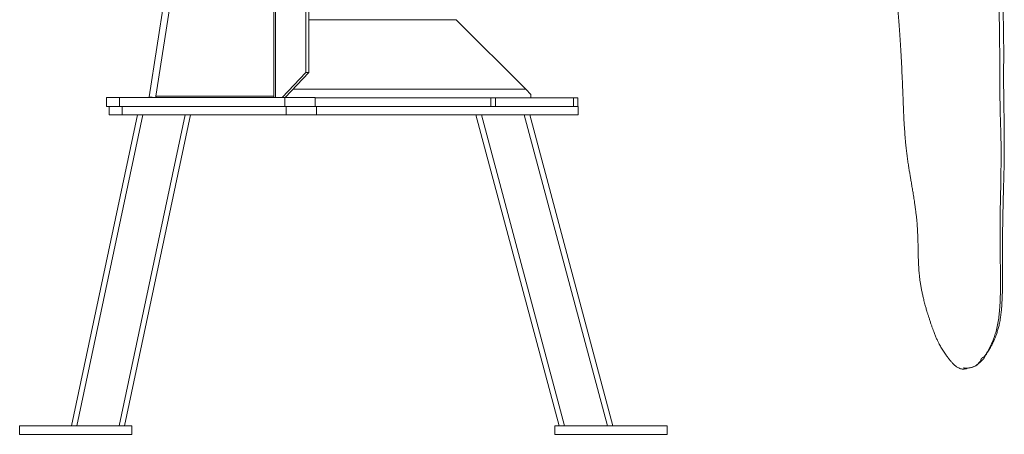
# Model space of a CAD drawing. Header units: millimetres. Extents: x 31 to 1171, y 23 to 1865.
# Tile 1 of 8: x 31 to 1171, y 23 to 503. Entities that reach past the tile are written whole.
import ezdxf

# ---------------------------------------------------------------- set-up
doc = ezdxf.new("R2010")
doc.units = ezdxf.units.MM

msp = doc.modelspace()

# ---------------------------------------------------------------- linework, layer by layer
at = {"color": 7, "linetype": 'Continuous', "lineweight": 15}
for p, q in [((325.5, 865.7), (325.5, 413.2)), ((327.6, 852.8), (327.6, 413.2)), ((362.6, 442.4), (362.6, 823.6)), ((366.1, 442.4), (366.1, 823.6)), ((212.3, 613), (181.2, 414.2)), ((188.7, 415), (219.9, 614.7)), ((536.8, 503.5), (366.1, 503.5)), ((617.3, 423), (536.8, 503.5)), ((362.6, 442.4), (335.2, 413.2)), ((366.1, 442.4), (338.7, 413.2)), ((366.1, 442.4), (362.6, 442.4)), ((617.3, 423), (347.9, 423)), ((623.3, 417), (617.3, 423)), ((131.9, 403.1), (131.9, 413.2)), ((147, 413.2), (131.9, 413.2)), ((147, 403.1), (147, 413.2)), ((327.6, 413.2), (147, 413.2)), ((188, 413.2), (181.2, 414.2)), ((325.5, 415), (188.7, 415)), ((188.7, 414), (188.7, 415)), ((189.3, 414), (188.7, 414)), ((189.3, 414), (189.2, 413.2)), ((335.2, 413.2), (327.6, 413.2)), ((336.4, 413.2), (335.2, 413.2)), ((338.1, 413.2), (336.4, 413.2)), ((338.1, 403.1), (338.1, 413.2)), ((373.3, 413.2), (338.1, 413.2)), ((373.3, 403.1), (373.3, 413.2)), ((577, 413), (373.3, 413)), ((577, 403.1), (577, 413)), ((577, 413), (582.1, 413)), ((582.1, 413), (672.6, 413)), ((582.1, 413), (582.1, 403.1)), ((623.3, 413), (623.3, 417)), ((672.6, 413), (677.6, 413)), ((672.6, 403.1), (672.6, 413)), ((677.6, 413), (677.6, 403.1)), ((147, 403.1), (131.9, 403.1)), ((134.8, 403.1), (134.8, 393.1)), ((338.1, 403.1), (147, 403.1)), ((149.8, 393.1), (149.8, 403.1)), ((366.3, 403.1), (338.1, 403.1)), ((339.8, 393.1), (339.8, 403.1)), ((374.8, 403.1), (366.3, 403.1)), ((374.8, 403.1), (374.8, 393.1)), ((374.8, 403.1), (677.8, 403.1)), ((677.8, 403.1), (677.8, 393.1)), ((167.8, 393.1), (91.2, 33.1)), ((173.9, 393.1), (97.4, 33.1)), ((134.8, 393.1), (149.8, 393.1)), ((223, 393.1), (146.4, 33.1)), ((149.8, 393.1), (339.8, 393.1)), ((229.1, 393.1), (152.6, 33.1)), ((339.8, 393.1), (374.8, 393.1)), ((374.8, 393.1), (677.8, 393.1)), ((656.1, 33.1), (559.6, 393.1)), ((662.3, 33.1), (565.9, 393.1)), ((712, 33.1), (615.5, 393.1)), ((718.2, 33.1), (621.8, 393.1)), ((1124, 100), (1124.4, 100)), ((31.2, 33.1), (31.2, 23.1)), ((31.2, 33.1), (161.2, 33.1)), ((31.2, 23.1), (161.2, 23.1)), ((161.2, 33.1), (161.2, 23.1)), ((651.1, 33.1), (651.1, 23.1)), ((651.1, 33.1), (781.1, 33.1)), ((651.1, 23.1), (781.1, 23.1)), ((781.1, 33.1), (781.1, 23.1))]:
    msp.add_line(p, q, dxfattribs=at)
for points, knots in [([(1148, 111.5), (1148.5, 112.4), (1149.7, 114.6), (1151.6, 117.5), (1153.3, 120.3), (1154.8, 122.8), (1156.2, 125.3), (1157.9, 128.5), (1159.6, 132.1), (1161.1, 135.7), (1162.4, 139.3), (1163.7, 143.4), (1165.1, 148.2), (1166.2, 153.6), (1167.2, 159.3), (1167.9, 165.2), (1168.4, 171.4), (1168.8, 178), (1169.1, 185.1), (1169.3, 192), (1169.4, 199), (1169.5, 206.8), (1169.5, 215.7), (1169.4, 226.1), (1169.4, 237), (1169.4, 248.2), (1169.4, 259.1), (1169.6, 269.6), (1169.8, 279.9), (1170, 290.4), (1170.3, 301.4), (1170.6, 313.1), (1170.9, 323.1), (1171.1, 331.2), (1171.2, 337.2), (1171.3, 343.2), (1171.4, 349.1), (1171.4, 354.8), (1171.4, 360), (1171.4, 364.3), (1171.4, 367.9), (1171.4, 371.3), (1171.3, 375.1), (1171.3, 379.6), (1171.2, 384.6), (1171.1, 391), (1171, 398.4), (1170.9, 406.7), (1170.8, 414.7), (1170.7, 421.4), (1170.6, 426.8), (1170.6, 430.7), (1170.6, 434.2), (1170.6, 437.4), (1170.6, 441.9), (1170.6, 447.9), (1170.7, 455.5), (1170.7, 463.6), (1170.7, 471.9), (1170.6, 481.1), (1170.5, 490.7), (1170.3, 500.7), (1170, 510.4), (1169.7, 518.1), (1169.5, 524), (1169.3, 528.2), (1169.2, 532.2), (1169, 536), (1168.8, 539.3), (1168.7, 542.3), (1168.5, 545.5), (1168.3, 549), (1168, 553.2), (1167.7, 558.1), (1167.3, 563.1), (1166.9, 568), (1166.5, 572.3), (1166.2, 576.1), (1165.8, 579.5), (1165.5, 582.8), (1165.2, 585.9), (1164.9, 588.8), (1164.6, 591.7), (1164.3, 594.7), (1163.9, 598.2), (1163.4, 602.2), (1162.9, 606.5), (1162.3, 610.9), (1161.8, 614.8), (1161.2, 618.3), (1160.7, 621.6), (1160, 625.9), (1159.1, 631.2), (1158, 637), (1156.7, 643), (1155.3, 649.3), (1154.7, 655.3), (1154.4, 660.4), (1154.1, 664.3), (1153.9, 667.4), (1153.8, 669.6), (1153.5, 671.5), (1153.3, 673.1), (1153.1, 674.5), (1152.8, 675.8), (1152.6, 677.2), (1152.4, 678.8), (1152.3, 680.7), (1152.2, 683.1), (1152.3, 686.2), (1152.2, 689), (1152.1, 690.9), (1152.1, 691.5)], [0, 0, 0, 0, 0.005477, 0.01219, 0.01843, 0.022583, 0.027644, 0.033807, 0.043011, 0.050681, 0.057597, 0.066811, 0.077537, 0.089704, 0.103025, 0.115872, 0.127784, 0.142548, 0.156261, 0.169178, 0.181995, 0.194755, 0.211488, 0.229395, 0.248563, 0.267659, 0.286064, 0.303495, 0.320035, 0.336753, 0.35461, 0.37342, 0.392646, 0.402187, 0.411635, 0.420992, 0.430261, 0.439465, 0.447795, 0.454696, 0.459835, 0.464659, 0.470672, 0.477744, 0.485631, 0.494313, 0.507392, 0.520561, 0.533023, 0.544919, 0.551964, 0.558121, 0.563387, 0.568002, 0.573265, 0.584309, 0.596197, 0.608893, 0.62197, 0.635265, 0.651726, 0.667281, 0.682084, 0.697383, 0.703725, 0.710295, 0.716885, 0.722855, 0.728141, 0.732709, 0.737254, 0.742907, 0.749551, 0.757465, 0.766049, 0.773852, 0.780734, 0.786626, 0.792239, 0.797255, 0.802261, 0.807253, 0.811489, 0.816026, 0.821665, 0.828443, 0.836154, 0.843305, 0.850607, 0.856711, 0.862229, 0.868375, 0.880866, 0.8928, 0.905151, 0.918519, 0.929375, 0.936612, 0.944618, 0.948805, 0.952994, 0.956918, 0.960616, 0.964161, 0.967594, 0.970892, 0.9744, 0.978131, 0.982791, 0.988641, 0.996034, 1, 1, 1, 1]), ([(1148, 112.7), (1149.3, 114.7), (1151.9, 118.8), (1155.1, 124.9), (1157.8, 130.8), (1160.1, 136.6), (1162.1, 143), (1163.7, 150), (1165, 157.5), (1165.9, 165.9), (1166.5, 175.1), (1166.9, 185.4), (1167, 196), (1166.9, 208.2), (1166.8, 221.9), (1166.5, 237), (1166.4, 251.6), (1166.5, 265.6), (1166.7, 279.6), (1166.9, 293.6), (1167.2, 307.4), (1167.4, 320.6), (1167.6, 333.1), (1167.7, 344.9), (1167.7, 356.1), (1167.5, 366.7), (1167.2, 378.7), (1166.8, 392.2), (1166.4, 407.2), (1166.3, 421.6), (1166.2, 435.5), (1166.2, 449.2), (1166.1, 462.6), (1166, 476), (1165.8, 489.4), (1165.6, 503.3), (1165.3, 517.8), (1164.9, 530.3), (1164.6, 540.6), (1164.2, 548.8), (1163.7, 557.7), (1163.1, 567), (1162.4, 576.7), (1161.5, 586.4), (1160.5, 596), (1159.5, 604.9), (1158.5, 612.8), (1157.4, 619.7), (1156.3, 625.7), (1155.2, 630.9), (1154.4, 634.8), (1153.7, 637.7), (1153.2, 640), (1152.7, 642.2), (1152.3, 643.8), (1152, 644.7), (1152, 644.9)], [0, 0, 0, 0, 0.013408, 0.026549, 0.039782, 0.053265, 0.066957, 0.085045, 0.103036, 0.120608, 0.143068, 0.164801, 0.186165, 0.207072, 0.236038, 0.263824, 0.290302, 0.315412, 0.339237, 0.364442, 0.388311, 0.410779, 0.431778, 0.45158, 0.470402, 0.488236, 0.504742, 0.530954, 0.556139, 0.579936, 0.6031, 0.625998, 0.648598, 0.670613, 0.693077, 0.716192, 0.740833, 0.766625, 0.77965, 0.793585, 0.808753, 0.824815, 0.841499, 0.858517, 0.875581, 0.892418, 0.907031, 0.921276, 0.935163, 0.948801, 0.962621, 0.970462, 0.978569, 0.98705, 0.996547, 1, 1, 1, 1]), ([(1039.8, 608.9), (1039.9, 608.6), (1040.2, 605.6), (1040.8, 599.9), (1041.7, 592), (1042.4, 584.7), (1043.1, 578), (1043.7, 571.4), (1044.3, 564.8), (1044.9, 558.3), (1045.4, 552.3), (1045.8, 547.1), (1046.2, 542.5), (1046.6, 537.8), (1047, 532.3), (1047.5, 525.6), (1048.1, 518.1), (1048.7, 509.7), (1049.4, 500.3), (1050.1, 489.8), (1050.9, 478.3), (1051.7, 465.8), (1052.4, 452.3), (1053.1, 438.6), (1053.6, 425.5), (1054.1, 413.5), (1054.5, 402.9), (1054.9, 393.5), (1055.3, 385), (1055.8, 377.9), (1056.2, 371.9), (1056.6, 366.4), (1057.2, 360.4), (1057.8, 354.1), (1058.6, 347.7), (1059.4, 341.6), (1060.3, 335.5), (1061.2, 329.9), (1062, 324.8), (1062.9, 319.7), (1063.8, 314.4), (1064.7, 308.8), (1065.6, 303.9), (1066.2, 299.8), (1066.8, 296.4), (1067.3, 293), (1067.8, 289.3), (1068.4, 285.2), (1069, 280.5), (1069.6, 275.9), (1070, 271.6), (1070.3, 268.2), (1070.5, 265.5), (1070.7, 263.4), (1070.8, 261.3), (1070.9, 259), (1071.1, 256.2), (1071.2, 252.5), (1071.4, 247.8), (1071.5, 242.6), (1071.6, 237.3), (1071.7, 232.2), (1071.8, 227.3), (1072, 223.2), (1072.1, 220), (1072.3, 217.5), (1072.4, 215), (1072.6, 212.2), (1072.9, 209.1), (1073.2, 205.4), (1073.7, 201.4), (1074.4, 197), (1075.2, 192.5), (1076.1, 187.9), (1077.2, 183.1), (1078.2, 178.8), (1079.1, 175.3), (1079.9, 172.6), (1080.5, 170.3), (1081.1, 168.1), (1081.9, 165.6), (1082.7, 162.7), (1083.8, 159.4), (1084.9, 155.9), (1086.1, 152.2), (1087.3, 148.7), (1088.5, 145.4), (1089.8, 141.8), (1091.3, 137.9), (1093, 133.9), (1095, 129.7), (1097.3, 125.2), (1100.2, 120.5), (1102.7, 116.8), (1104.5, 114.2), (1105.6, 112.8), (1106.5, 111.6), (1107.4, 110.4), (1108.5, 109.1), (1110.1, 107.1), (1112.2, 104.7), (1114.7, 102.4), (1117.3, 100.6), (1119.6, 99.5), (1121.7, 98.8), (1123.8, 98.6), (1125.7, 98.7), (1127, 99), (1127.4, 99.2), (1127.6, 99.2), (1127.7, 99.3), (1127.8, 99.3), (1127.8, 99.3), (1127.8, 99.4), (1127.8, 99.4), (1127.8, 99.4), (1127.8, 99.4), (1127.8, 99.4), (1127.8, 99.4), (1127.8, 99.4), (1127.8, 99.5)], [0, 0, 0, 0, 0.001121, 0.015524, 0.028811, 0.040959, 0.051973, 0.062339, 0.073128, 0.084378, 0.093533, 0.102067, 0.10925, 0.11509, 0.124507, 0.134976, 0.146556, 0.159518, 0.173915, 0.189768, 0.207094, 0.225905, 0.246205, 0.267278, 0.286931, 0.304982, 0.320509, 0.334635, 0.347369, 0.358712, 0.366651, 0.374654, 0.383872, 0.39432, 0.403576, 0.413615, 0.423336, 0.432141, 0.440037, 0.447604, 0.455917, 0.464977, 0.473753, 0.479439, 0.484567, 0.489831, 0.495981, 0.503017, 0.510941, 0.519585, 0.527321, 0.533142, 0.537902, 0.5416, 0.545042, 0.549308, 0.554404, 0.560333, 0.570238, 0.580237, 0.590243, 0.600259, 0.610159, 0.618801, 0.624517, 0.629286, 0.634061, 0.639753, 0.646332, 0.653091, 0.662557, 0.671837, 0.68148, 0.691784, 0.702747, 0.713791, 0.721239, 0.727503, 0.732582, 0.737638, 0.743847, 0.751203, 0.759696, 0.769312, 0.779504, 0.789272, 0.798603, 0.807513, 0.820702, 0.832945, 0.844428, 0.86026, 0.875418, 0.890893, 0.896664, 0.901893, 0.90657, 0.910944, 0.916391, 0.92315, 0.936509, 0.949827, 0.962444, 0.973407, 0.980281, 0.987799, 0.995891, 0.998187, 0.998917, 0.999376, 0.999509, 0.999556, 0.999576, 0.999594, 0.999612, 0.999631, 0.999673, 0.999726, 0.999793, 1, 1, 1, 1]), ([(1144.3, 108.6), (1143.5, 107.7), (1142.2, 105.9), (1140, 103.9), (1138.1, 102.5), (1136.2, 101.5), (1134.2, 100.7), (1131.9, 100.2), (1129.4, 99.9), (1127, 99.7), (1125.5, 99.9), (1124.8, 100)], [0, 0, 0, 0, 0.097021, 0.184111, 0.266014, 0.346198, 0.426594, 0.562232, 0.699234, 0.837667, 1, 1, 1, 1]), ([(1130.2, 100), (1130.5, 100), (1131.3, 100.1), (1132.6, 100.4), (1134.2, 100.7), (1135.8, 101.2), (1137.6, 102), (1139.4, 103.2), (1141.2, 104.6), (1142.4, 105.8), (1143.3, 106.7), (1144, 107.3), (1144.9, 108.2), (1145.6, 108.9), (1146.1, 109.3)], [0, 0, 0, 0, 0.056828, 0.196165, 0.307972, 0.398119, 0.508605, 0.639095, 0.730975, 0.814073, 0.851231, 0.885904, 0.927771, 1, 1, 1, 1]), ([(1144.3, 108.6), (1144.3, 108.6), (1144.2, 108.6), (1144.2, 108.6), (1144.2, 108.6), (1144.2, 108.6), (1144.2, 108.6), (1144.2, 108.6), (1144.2, 108.6), (1144.2, 108.6), (1144.2, 108.6), (1144.2, 108.6), (1144.2, 108.6), (1144.2, 108.6), (1144.2, 108.6), (1144.2, 108.6), (1144.2, 108.7), (1144.2, 108.7), (1144.2, 108.7), (1144.2, 108.7), (1144.2, 108.7), (1144.2, 108.7), (1144.2, 108.7), (1144.2, 108.7), (1144.2, 108.7), (1144.2, 108.7), (1144.2, 108.7), (1144.2, 108.7), (1144.2, 108.7), (1144.2, 108.7), (1144.2, 108.8), (1144.2, 108.8), (1144.2, 108.8), (1144.2, 108.8), (1144.1, 108.8), (1144.1, 108.8), (1144.1, 108.8), (1144.1, 108.8), (1144.1, 108.9), (1144.1, 108.9), (1144.1, 108.9), (1144.1, 108.9), (1144.1, 108.9), (1144.1, 108.9), (1144.1, 108.9), (1144.1, 108.9), (1144.1, 108.9), (1144.1, 108.9), (1144.1, 109), (1144.1, 109), (1144.2, 109), (1144.2, 109), (1144.2, 109), (1144.2, 109), (1144.2, 109), (1144.2, 109), (1144.2, 109), (1144.2, 109), (1144.2, 109), (1144.2, 109), (1144.2, 109), (1144.2, 109), (1144.2, 109), (1144.2, 109.1), (1144.2, 109.1), (1144.2, 109.1), (1144.2, 109.1), (1144.2, 109.1), (1144.2, 109.1), (1144.2, 109.1), (1144.2, 109.1), (1144.2, 109.1), (1144.2, 109.1), (1144.2, 109.1), (1144.2, 109.2), (1144.2, 109.2), (1144.2, 109.2), (1144.2, 109.2), (1144.2, 109.2), (1144.2, 109.2), (1144.2, 109.2), (1144.2, 109.2), (1144.2, 109.2), (1144.2, 109.2), (1144.2, 109.2), (1144.2, 109.2), (1144.2, 109.3), (1144.2, 109.3), (1144.2, 109.3), (1144.2, 109.3), (1144.2, 109.3), (1144.2, 109.3), (1144.2, 109.3), (1144.2, 109.3), (1144.2, 109.4), (1144.3, 109.4), (1144.3, 109.4), (1144.3, 109.4), (1144.3, 109.4), (1144.3, 109.5), (1144.3, 109.5), (1144.3, 109.5), (1144.3, 109.5), (1144.3, 109.5), (1144.3, 109.6), (1144.3, 109.6), (1144.3, 109.6), (1144.4, 109.6), (1144.4, 109.6), (1144.4, 109.6), (1144.4, 109.6), (1144.4, 109.6), (1144.4, 109.7), (1144.4, 109.7), (1144.4, 109.7), (1144.4, 109.7), (1144.4, 109.7), (1144.4, 109.7), (1144.4, 109.7), (1144.4, 109.8), (1144.4, 109.8), (1144.4, 109.8), (1144.5, 109.8), (1144.5, 109.8), (1144.5, 109.8), (1144.5, 109.8), (1144.5, 109.8), (1144.5, 109.8), (1144.5, 109.8), (1144.5, 109.9), (1144.5, 109.9), (1144.5, 109.9), (1144.5, 109.9), (1144.5, 109.9), (1144.5, 109.9), (1144.5, 109.9), (1144.5, 109.9), (1144.5, 109.9), (1144.5, 110), (1144.6, 110), (1144.6, 110), (1144.6, 110), (1144.6, 110), (1144.6, 110), (1144.6, 110), (1144.6, 110), (1144.6, 110), (1144.6, 110), (1144.6, 110.1), (1144.6, 110.1), (1144.6, 110.1), (1144.7, 110.1), (1144.7, 110.2), (1144.7, 110.2), (1144.7, 110.2), (1144.7, 110.2), (1144.7, 110.2), (1144.7, 110.2), (1144.7, 110.2), (1144.7, 110.3), (1144.8, 110.3), (1144.8, 110.3), (1144.8, 110.3), (1144.8, 110.3), (1144.8, 110.3), (1144.8, 110.3), (1144.8, 110.3), (1144.8, 110.3), (1144.8, 110.3), (1144.8, 110.3), (1144.8, 110.3), (1144.8, 110.3), (1144.8, 110.3), (1144.8, 110.3), (1144.8, 110.3), (1144.8, 110.3), (1144.8, 110.3), (1144.8, 110.3), (1144.8, 110.4), (1144.8, 110.4), (1144.8, 110.4), (1144.8, 110.4), (1144.8, 110.4), (1144.8, 110.4), (1144.8, 110.4), (1144.8, 110.4), (1144.8, 110.4), (1144.8, 110.4), (1144.9, 110.4), (1144.9, 110.4), (1144.9, 110.4), (1144.9, 110.4), (1144.9, 110.4), (1144.9, 110.4), (1144.9, 110.4), (1144.9, 110.4), (1144.9, 110.4), (1144.9, 110.4), (1144.9, 110.4), (1144.9, 110.4), (1144.9, 110.5), (1144.9, 110.5), (1144.9, 110.5), (1144.9, 110.5), (1144.9, 110.5), (1144.9, 110.5), (1145, 110.5), (1145, 110.6), (1145, 110.6), (1145, 110.6), (1145, 110.6), (1145, 110.6), (1145.1, 110.7), (1145.1, 110.7), (1145.1, 110.8), (1145.2, 110.8), (1145.2, 110.8), (1145.2, 110.8), (1145.2, 110.9), (1145.2, 110.9), (1145.2, 110.9), (1145.3, 110.9), (1145.3, 110.9), (1145.3, 110.9), (1145.3, 110.9), (1145.3, 111), (1145.3, 111), (1145.3, 111), (1145.4, 111), (1145.4, 111), (1145.4, 111.1), (1145.4, 111.1), (1145.4, 111.1), (1145.4, 111.1), (1145.4, 111.1), (1145.4, 111.1), (1145.5, 111.1), (1145.5, 111.1), (1145.5, 111.1), (1145.5, 111.1), (1145.5, 111.1), (1145.5, 111.1), (1145.5, 111.1), (1145.5, 111.2), (1145.5, 111.2), (1145.5, 111.2), (1145.5, 111.2), (1145.5, 111.2), (1145.5, 111.2), (1145.5, 111.2), (1145.5, 111.2), (1145.5, 111.2), (1145.5, 111.2), (1145.5, 111.2), (1145.6, 111.2), (1145.6, 111.2), (1145.6, 111.3), (1145.6, 111.3), (1145.6, 111.3), (1145.6, 111.3), (1145.6, 111.3), (1145.6, 111.3), (1145.7, 111.3), (1145.7, 111.4), (1145.7, 111.4), (1145.7, 111.4), (1145.8, 111.4), (1145.8, 111.5), (1145.8, 111.5), (1145.8, 111.5), (1145.8, 111.5), (1145.8, 111.5), (1145.8, 111.5), (1145.9, 111.5), (1145.9, 111.5), (1145.9, 111.6), (1145.9, 111.6), (1145.9, 111.6), (1145.9, 111.6), (1146, 111.6), (1146, 111.6), (1146, 111.7), (1146, 111.7), (1146, 111.7), (1146, 111.7), (1146.1, 111.7), (1146.1, 111.7), (1146.1, 111.7), (1146.1, 111.7), (1146.1, 111.8), (1146.1, 111.8), (1146.2, 111.8), (1146.2, 111.8), (1146.2, 111.8), (1146.2, 111.9), (1146.3, 111.9), (1146.3, 111.9), (1146.3, 111.9), (1146.3, 111.9), (1146.4, 112), (1146.4, 112), (1146.4, 112), (1146.5, 112), (1146.5, 112.1), (1146.5, 112.1), (1146.6, 112.1), (1146.6, 112.1), (1146.6, 112.2), (1146.7, 112.2), (1146.7, 112.2), (1146.7, 112.2), (1146.8, 112.3), (1146.8, 112.3), (1146.9, 112.3), (1146.9, 112.3), (1146.9, 112.3), (1146.9, 112.4), (1146.9, 112.4), (1147, 112.4), (1147, 112.4), (1147, 112.4), (1147.1, 112.4), (1147.1, 112.5), (1147.2, 112.5), (1147.2, 112.5), (1147.2, 112.5), (1147.3, 112.5), (1147.3, 112.6), (1147.4, 112.6), (1147.4, 112.6), (1147.4, 112.6), (1147.5, 112.6), (1147.5, 112.6), (1147.5, 112.6), (1147.5, 112.6), (1147.5, 112.6), (1147.5, 112.6), (1147.5, 112.6), (1147.5, 112.6), (1147.6, 112.6), (1147.6, 112.6), (1147.6, 112.6), (1147.6, 112.6), (1147.6, 112.6), (1147.6, 112.6), (1147.6, 112.6), (1147.6, 112.6), (1147.6, 112.6), (1147.6, 112.7), (1147.6, 112.7), (1147.6, 112.7), (1147.6, 112.7), (1147.6, 112.7), (1147.6, 112.7), (1147.6, 112.7), (1147.6, 112.7), (1147.6, 112.7), (1147.7, 112.7), (1147.7, 112.7), (1147.7, 112.7), (1147.7, 112.7), (1147.7, 112.7), (1147.7, 112.7), (1147.7, 112.7), (1147.8, 112.7), (1147.8, 112.7), (1147.8, 112.7), (1147.8, 112.7), (1147.8, 112.7), (1147.8, 112.7), (1147.8, 112.7), (1147.8, 112.7), (1147.9, 112.7), (1147.9, 112.7), (1147.9, 112.7), (1147.9, 112.7), (1147.9, 112.7), (1147.9, 112.7), (1147.9, 112.7), (1147.9, 112.7), (1147.9, 112.7), (1147.9, 112.7), (1147.9, 112.7), (1147.9, 112.7), (1147.9, 112.7), (1147.9, 112.7), (1147.9, 112.7), (1147.9, 112.7), (1147.9, 112.7), (1147.9, 112.7), (1147.9, 112.7), (1147.9, 112.7), (1147.9, 112.7), (1147.9, 112.7), (1147.9, 112.7), (1147.9, 112.7), (1148, 112.7), (1148, 112.7), (1148, 112.7), (1148, 112.7), (1148, 112.7), (1148, 112.7), (1148, 112.7), (1148, 112.7), (1148, 112.7), (1148, 112.7), (1148, 112.7), (1148, 112.7), (1148, 112.7), (1148, 112.7), (1148, 112.7), (1148, 112.7), (1148, 112.7), (1148, 112.7)], [0, 0, 0, 0, 0.0004064, 0.0008128, 0.0012192, 0.0016256, 0.002032, 0.0024384, 0.0028448, 0.003048, 0.0032512, 0.0036576, 0.004064, 0.0044704, 0.0048768, 0.0052832, 0.0054864, 0.0056896, 0.0058928, 0.006096, 0.0065024, 0.0069088, 0.0073152, 0.0075184, 0.0077216, 0.008128, 0.0085345, 0.0089409, 0.0093473, 0.0097537, 0.0101601, 0.0105665, 0.0109729, 0.0113793, 0.0121921, 0.0125985, 0.0130049, 0.0134113, 0.0136145, 0.0138177, 0.0140209, 0.0142241, 0.0144273, 0.0146305, 0.0154433, 0.0162561, 0.0166625, 0.0170689, 0.0174753, 0.0176785, 0.0178817, 0.0182881, 0.0184913, 0.0186945, 0.0188977, 0.0191009, 0.0195073, 0.0199137, 0.0203201, 0.0207265, 0.0211329, 0.0215393, 0.0219457, 0.0223521, 0.0227585, 0.0231649, 0.0235713, 0.0243841, 0.025197, 0.0260098, 0.0260098, 0.0269533, 0.0278968, 0.0288404, 0.0297839, 0.0307274, 0.031671, 0.0326145, 0.033558, 0.0340298, 0.0345015, 0.0349733, 0.0354451, 0.0359168, 0.0363886, 0.0373321, 0.0382757, 0.0392192, 0.0401627, 0.0411063, 0.0420498, 0.0429933, 0.0439369, 0.0448804, 0.0467675, 0.0486545, 0.0505416, 0.0524287, 0.0543157, 0.0562028, 0.0580899, 0.0599769, 0.061864, 0.063751, 0.0656381, 0.0665816, 0.0675252, 0.0694122, 0.0712993, 0.0722428, 0.0731864, 0.0741299, 0.0750734, 0.0769605, 0.0788476, 0.0797911, 0.0807346, 0.0816782, 0.0826217, 0.0845088, 0.0854523, 0.0863958, 0.0873393, 0.0882829, 0.0892264, 0.0901699, 0.0911135, 0.092057, 0.0930005, 0.0939441, 0.0958311, 0.0967747, 0.0977182, 0.0986617, 0.0996053, 0.1005488, 0.1014923, 0.1024359, 0.1033794, 0.1043229, 0.1052665, 0.10621, 0.1071535, 0.1080971, 0.1090406, 0.1099841, 0.1109277, 0.1128147, 0.1147018, 0.1165888, 0.1184759, 0.120363, 0.1241371, 0.1260242, 0.1279112, 0.1297983, 0.1316854, 0.1326289, 0.1335724, 0.134516, 0.1349877, 0.1354595, 0.1359313, 0.1361671, 0.136403, 0.1366389, 0.1368748, 0.1371107, 0.1373466, 0.1378183, 0.1382901, 0.1387619, 0.1392336, 0.1401772, 0.1411207, 0.1420642, 0.1430077, 0.1439513, 0.1448948, 0.1458383, 0.1467819, 0.1477254, 0.1481972, 0.1486689, 0.1489048, 0.1491407, 0.1493766, 0.1496125, 0.1500842, 0.150556, 0.1510278, 0.1514995, 0.1519713, 0.1522072, 0.1524431, 0.152679, 0.1529148, 0.1533866, 0.1538584, 0.1543301, 0.1552737, 0.1562172, 0.1581043, 0.1599913, 0.1618784, 0.1637655, 0.1656525, 0.1675396, 0.1694266, 0.1713137, 0.1732008, 0.1769749, 0.180749, 0.1845232, 0.1882973, 0.1920714, 0.1958455, 0.1977326, 0.1996197, 0.2033938, 0.2052809, 0.2062244, 0.2071679, 0.209055, 0.2109421, 0.2128291, 0.2147162, 0.2166033, 0.2184903, 0.2222645, 0.2241515, 0.2260386, 0.2279256, 0.2288692, 0.2298127, 0.2316998, 0.2321715, 0.2326433, 0.2331151, 0.2335868, 0.2340586, 0.2345304, 0.2350021, 0.2354739, 0.2359457, 0.2361815, 0.2364174, 0.2366533, 0.2368892, 0.237361, 0.2383045, 0.239248, 0.2411351, 0.2430222, 0.2449092, 0.2467963, 0.2486834, 0.2505704, 0.2515139, 0.2524575, 0.253401, 0.2543445, 0.2562316, 0.2600057, 0.2637799, 0.267554, 0.2713281, 0.2732152, 0.2741587, 0.2751023, 0.2769893, 0.2788764, 0.2807634, 0.2826505, 0.2845376, 0.2864246, 0.2883117, 0.2901988, 0.2920858, 0.2939729, 0.29586, 0.297747, 0.2996341, 0.3015212, 0.3034082, 0.3052953, 0.3071823, 0.3090694, 0.3109565, 0.3128435, 0.3147306, 0.3166177, 0.3203918, 0.3241659, 0.3279401, 0.3298271, 0.3317142, 0.3336012, 0.3354883, 0.3392624, 0.3430366, 0.3468107, 0.3505848, 0.354359, 0.3581331, 0.3619072, 0.3656813, 0.3694555, 0.3732296, 0.3770037, 0.3807779, 0.384552, 0.3883261, 0.3921002, 0.3958744, 0.3977614, 0.3996485, 0.4015356, 0.4034226, 0.4071968, 0.4109709, 0.414745, 0.4185191, 0.4222933, 0.4260674, 0.4298415, 0.4336157, 0.4373898, 0.4411639, 0.444938, 0.4487122, 0.4505992, 0.4524863, 0.4534298, 0.4543734, 0.4553169, 0.4562604, 0.457204, 0.4581475, 0.4586193, 0.459091, 0.4593269, 0.4595628, 0.4597987, 0.4600346, 0.4602704, 0.4605063, 0.4607422, 0.4609781, 0.4614499, 0.4619216, 0.4623934, 0.4628652, 0.4638087, 0.4656958, 0.4666393, 0.4671111, 0.4673469, 0.4675828, 0.4694699, 0.4704134, 0.4713569, 0.473244, 0.4751311, 0.4770181, 0.4779617, 0.4789052, 0.4798487, 0.4807923, 0.4817358, 0.4826793, 0.4836229, 0.4845664, 0.4850382, 0.4855099, 0.4859817, 0.4864535, 0.4869252, 0.487397, 0.4876329, 0.4878688, 0.4881046, 0.4883405, 0.4885764, 0.4888123, 0.4890482, 0.4892841, 0.4895199, 0.4897558, 0.4899917, 0.4902276, 0.4904635, 0.4906994, 0.4911711, 0.4916429, 0.4921147, 0.4925864, 0.4930582, 0.4940017, 0.4949452, 0.4958888, 0.4968323, 0.4973041, 0.49754, 0.4977758, 0.4980117, 0.4982476, 0.4984835, 0.4987194, 0.4989553, 0.4991911, 0.4996629, 0.5001347, 0.5001347, 0.5001347, 0.5001347]), ([(1148, 112.7), (1148, 112.7), (1148, 112.7), (1148, 112.7), (1148, 112.7), (1148.1, 112.6), (1148.1, 112.6), (1148.1, 112.6), (1148.1, 112.6), (1148.1, 112.6), (1148.1, 112.6), (1148.1, 112.6), (1148.1, 112.6), (1148.1, 112.6), (1148.1, 112.6), (1148.1, 112.6), (1148.1, 112.6), (1148.1, 112.6), (1148.1, 112.6), (1148.1, 112.6), (1148.1, 112.6), (1148.1, 112.6), (1148.1, 112.6), (1148.1, 112.6), (1148.1, 112.6), (1148.1, 112.6), (1148.1, 112.6), (1148.1, 112.6), (1148.1, 112.6), (1148.1, 112.6), (1148.1, 112.6), (1148.1, 112.6), (1148.1, 112.6), (1148.1, 112.6), (1148.1, 112.6), (1148.1, 112.6), (1148.1, 112.6), (1148.1, 112.6), (1148.1, 112.6), (1148.2, 112.6), (1148.2, 112.6), (1148.2, 112.6), (1148.2, 112.6), (1148.2, 112.6), (1148.2, 112.5), (1148.2, 112.5), (1148.2, 112.5), (1148.2, 112.5), (1148.2, 112.5), (1148.2, 112.5), (1148.2, 112.5), (1148.2, 112.5), (1148.2, 112.5), (1148.2, 112.5), (1148.2, 112.5), (1148.2, 112.4), (1148.2, 112.4), (1148.2, 112.4), (1148.2, 112.4), (1148.2, 112.4), (1148.2, 112.4), (1148.2, 112.3), (1148.2, 112.3), (1148.2, 112.3), (1148.2, 112.3), (1148.2, 112.3), (1148.2, 112.2), (1148.2, 112.2), (1148.2, 112.2), (1148.2, 112.2), (1148.2, 112.1), (1148.2, 112.1), (1148.2, 112.1), (1148.2, 112.1), (1148.2, 112.1), (1148.2, 112.1), (1148.2, 112), (1148.2, 112), (1148.2, 112), (1148.2, 112), (1148.2, 112), (1148.2, 111.9), (1148.2, 111.9), (1148.2, 111.9), (1148.2, 111.9), (1148.1, 111.9), (1148.1, 111.8), (1148.1, 111.8), (1148.1, 111.8), (1148.1, 111.8), (1148.1, 111.8), (1148.1, 111.7), (1148.1, 111.7), (1148.1, 111.7), (1148.1, 111.7), (1148.1, 111.7), (1148.1, 111.6), (1148, 111.6), (1148, 111.6), (1148, 111.6), (1148, 111.6), (1148, 111.5), (1148, 111.5), (1148, 111.5), (1148, 111.5), (1148, 111.5), (1148, 111.5), (1148, 111.5), (1148, 111.5), (1148, 111.5), (1148, 111.5), (1148, 111.5), (1148, 111.4), (1148, 111.4), (1147.9, 111.4), (1147.9, 111.4), (1147.9, 111.4), (1147.9, 111.4), (1147.9, 111.4), (1147.9, 111.3), (1147.9, 111.3), (1147.9, 111.3), (1147.9, 111.3), (1147.8, 111.2), (1147.8, 111.2), (1147.8, 111.2), (1147.8, 111.2), (1147.8, 111.2), (1147.8, 111.2), (1147.8, 111.1), (1147.8, 111.1), (1147.8, 111.1), (1147.8, 111.1), (1147.8, 111.1), (1147.7, 111.1), (1147.7, 111.1), (1147.7, 111.1), (1147.7, 111.1), (1147.7, 111.1), (1147.7, 111), (1147.7, 111), (1147.7, 111), (1147.7, 111), (1147.7, 111), (1147.7, 111), (1147.7, 111), (1147.7, 110.9), (1147.6, 110.9), (1147.6, 110.9), (1147.6, 110.9), (1147.6, 110.8), (1147.6, 110.8), (1147.5, 110.7), (1147.5, 110.7), (1147.4, 110.6), (1147.4, 110.6), (1147.4, 110.6), (1147.4, 110.6), (1147.4, 110.6), (1147.4, 110.5), (1147.3, 110.5), (1147.3, 110.5), (1147.3, 110.5), (1147.3, 110.4), (1147.2, 110.4), (1147.2, 110.4), (1147.2, 110.3), (1147.1, 110.3), (1147.1, 110.2), (1147.1, 110.2), (1147, 110.2), (1147, 110.1), (1147, 110.1), (1146.9, 110.1), (1146.9, 110), (1146.9, 110), (1146.8, 110), (1146.8, 109.9), (1146.8, 109.9), (1146.7, 109.9), (1146.7, 109.8), (1146.7, 109.8), (1146.7, 109.8), (1146.7, 109.8), (1146.7, 109.8), (1146.7, 109.8), (1146.7, 109.8), (1146.6, 109.8), (1146.6, 109.7), (1146.6, 109.7), (1146.6, 109.7), (1146.5, 109.7), (1146.5, 109.6), (1146.5, 109.6), (1146.5, 109.6), (1146.5, 109.6), (1146.4, 109.6), (1146.4, 109.6), (1146.4, 109.5), (1146.4, 109.5), (1146.4, 109.5), (1146.4, 109.5), (1146.3, 109.5), (1146.3, 109.5), (1146.3, 109.4), (1146.3, 109.4), (1146.3, 109.4), (1146.2, 109.4), (1146.2, 109.4), (1146.2, 109.4), (1146.2, 109.4), (1146.2, 109.3), (1146.2, 109.3), (1146.1, 109.3), (1146.1, 109.3), (1146.1, 109.3), (1146.1, 109.3), (1146.1, 109.3), (1146.1, 109.2), (1146, 109.2), (1146, 109.2), (1146, 109.2), (1146, 109.2), (1146, 109.2), (1145.9, 109.2), (1145.9, 109.1), (1145.9, 109.1), (1145.9, 109.1), (1145.9, 109.1), (1145.8, 109.1), (1145.8, 109.1), (1145.8, 109), (1145.8, 109), (1145.8, 109), (1145.8, 109), (1145.8, 109), (1145.7, 109), (1145.7, 109), (1145.7, 109), (1145.7, 109), (1145.7, 109), (1145.7, 109), (1145.6, 108.9), (1145.6, 108.9), (1145.6, 108.9), (1145.6, 108.9), (1145.6, 108.9), (1145.5, 108.9), (1145.5, 108.9), (1145.5, 108.8), (1145.5, 108.8), (1145.5, 108.8), (1145.4, 108.8), (1145.4, 108.8), (1145.4, 108.8), (1145.4, 108.8), (1145.4, 108.8), (1145.4, 108.8), (1145.4, 108.8), (1145.3, 108.7), (1145.3, 108.7), (1145.2, 108.7), (1145.2, 108.7), (1145.2, 108.7), (1145.2, 108.7), (1145.2, 108.7), (1145.1, 108.7), (1145.1, 108.6), (1145.1, 108.6), (1145.1, 108.6), (1145.1, 108.6), (1145.1, 108.6), (1145, 108.6), (1145, 108.6), (1145, 108.6), (1145, 108.6), (1145, 108.6), (1145, 108.6), (1145, 108.6), (1145, 108.6), (1145, 108.6), (1145, 108.6), (1145, 108.6), (1145, 108.6), (1145, 108.6), (1145, 108.6), (1145, 108.6), (1145, 108.6), (1145, 108.6), (1144.9, 108.6), (1144.9, 108.6), (1144.9, 108.6), (1144.9, 108.5), (1144.9, 108.5), (1144.8, 108.5), (1144.8, 108.5), (1144.8, 108.5), (1144.8, 108.5), (1144.8, 108.5), (1144.8, 108.5), (1144.7, 108.5), (1144.7, 108.5), (1144.7, 108.5), (1144.7, 108.5), (1144.7, 108.5), (1144.7, 108.5), (1144.7, 108.5), (1144.6, 108.5), (1144.6, 108.5), (1144.6, 108.5), (1144.6, 108.5), (1144.5, 108.5), (1144.5, 108.5), (1144.5, 108.5), (1144.5, 108.5), (1144.5, 108.5), (1144.4, 108.5), (1144.4, 108.5), (1144.4, 108.5), (1144.4, 108.5), (1144.4, 108.5), (1144.4, 108.5), (1144.3, 108.5), (1144.3, 108.5), (1144.3, 108.5), (1144.3, 108.5), (1144.3, 108.5), (1144.3, 108.6), (1144.3, 108.6), (1144.3, 108.6), (1144.3, 108.6), (1144.3, 108.6), (1144.3, 108.6), (1144.3, 108.6), (1144.3, 108.6), (1144.3, 108.6)], [0.5001347, 0.5001347, 0.5001347, 0.5001347, 0.5006064, 0.5008423, 0.5010782, 0.5013141, 0.50155, 0.5017859, 0.5020217, 0.5022576, 0.5024935, 0.5027294, 0.5029653, 0.5032012, 0.503437, 0.5039088, 0.5043806, 0.5048523, 0.5053241, 0.5057959, 0.5062676, 0.5067394, 0.5072112, 0.5074471, 0.5076829, 0.5079188, 0.5081547, 0.5083906, 0.5086265, 0.5088623, 0.5090982, 0.5090982, 0.5093379, 0.5095776, 0.5098173, 0.510057, 0.5105364, 0.5110158, 0.5114952, 0.5119746, 0.512454, 0.5129334, 0.5134128, 0.5138922, 0.5143716, 0.514851, 0.5153304, 0.5158098, 0.5167686, 0.5177274, 0.5186862, 0.5196449, 0.5206037, 0.5215625, 0.5225213, 0.5234801, 0.5244389, 0.5253977, 0.5263565, 0.5282741, 0.5301917, 0.5321093, 0.5340268, 0.5359444, 0.537862, 0.5397796, 0.5416972, 0.5436148, 0.5455323, 0.5474499, 0.5484087, 0.5493675, 0.5503263, 0.5512851, 0.5532027, 0.5551203, 0.5570379, 0.5589554, 0.560873, 0.5627906, 0.5647082, 0.565667, 0.5666258, 0.5685434, 0.570461, 0.5723785, 0.5742961, 0.5762137, 0.5781313, 0.5800489, 0.5810077, 0.5819665, 0.583884, 0.5858016, 0.5877192, 0.5896368, 0.5915544, 0.593472, 0.5953896, 0.5973071, 0.5992247, 0.6001835, 0.6011423, 0.6021011, 0.6030599, 0.6040187, 0.6049775, 0.6059363, 0.6068951, 0.6078539, 0.6083333, 0.6088127, 0.6097714, 0.6107302, 0.611689, 0.6126478, 0.6145654, 0.616483, 0.6184006, 0.6203182, 0.6222357, 0.6241533, 0.6260709, 0.6279885, 0.6299061, 0.6318237, 0.6337413, 0.6347001, 0.6356588, 0.6375764, 0.6385352, 0.639494, 0.6414116, 0.6433292, 0.644288, 0.6447674, 0.6452468, 0.6457262, 0.6462056, 0.6471644, 0.6490819, 0.6509995, 0.6529171, 0.6538759, 0.6548347, 0.6557935, 0.6567523, 0.6586699, 0.6605874, 0.662505, 0.6663402, 0.6701754, 0.6778457, 0.6855161, 0.6874336, 0.6893512, 0.6912688, 0.6931864, 0.695104, 0.6970216, 0.7008567, 0.7046919, 0.7066095, 0.7085271, 0.7123622, 0.7161974, 0.7200326, 0.7238678, 0.7277029, 0.7315381, 0.7353733, 0.7392084, 0.7430436, 0.7468788, 0.7507139, 0.7545491, 0.7583843, 0.7622195, 0.7660546, 0.7698898, 0.773725, 0.7746838, 0.7756426, 0.7766013, 0.7775601, 0.7785189, 0.7794777, 0.7813953, 0.7833129, 0.7852305, 0.7890656, 0.7929008, 0.7948184, 0.796736, 0.7986536, 0.8005712, 0.8024887, 0.8044063, 0.8063239, 0.8082415, 0.8101591, 0.8120767, 0.8139943, 0.8159118, 0.8178294, 0.819747, 0.8216646, 0.8235822, 0.8254998, 0.8274173, 0.8293349, 0.8312525, 0.8331701, 0.8350877, 0.8370053, 0.8379641, 0.8389229, 0.8408404, 0.842758, 0.8446756, 0.8465932, 0.8485108, 0.8504284, 0.852346, 0.8542635, 0.8561811, 0.8580987, 0.8600163, 0.8619339, 0.8638515, 0.865769, 0.8676866, 0.8696042, 0.870563, 0.8715218, 0.8724806, 0.8734394, 0.8743982, 0.875357, 0.8772746, 0.8791921, 0.8811097, 0.8830273, 0.8849449, 0.8868625, 0.8887801, 0.8906977, 0.8926152, 0.8945328, 0.8964504, 0.898368, 0.9002856, 0.9012444, 0.9022032, 0.903162, 0.9041207, 0.9050795, 0.9060383, 0.9079559, 0.9117911, 0.9156263, 0.9194614, 0.921379, 0.9223378, 0.9232966, 0.9252142, 0.9271318, 0.9290494, 0.9309669, 0.9328845, 0.9338433, 0.9348021, 0.9357609, 0.9367197, 0.9376785, 0.9386373, 0.9395961, 0.9405549, 0.9410343, 0.941274, 0.9415137, 0.9417534, 0.9419931, 0.9422328, 0.9424724, 0.9427121, 0.9429518, 0.9431915, 0.9434312, 0.94439, 0.9453488, 0.9463076, 0.9482252, 0.9501428, 0.9520604, 0.953978, 0.9558955, 0.9578131, 0.9587719, 0.9597307, 0.9606895, 0.9616483, 0.9626071, 0.9635659, 0.9645247, 0.9654835, 0.9674011, 0.9693186, 0.9712362, 0.9731538, 0.9750714, 0.976989, 0.9789066, 0.9808241, 0.9817829, 0.9827417, 0.9837005, 0.9846593, 0.9856181, 0.9865769, 0.9884945, 0.9904121, 0.9923297, 0.9932885, 0.9942472, 0.995206, 0.9961648, 0.9971236, 0.9980824, 0.9985618, 0.9988015, 0.9990412, 0.9992809, 0.9995206, 1, 1, 1, 1]), ([(1124.4, 100), (1124.7, 99.9), (1125.4, 99.8), (1126.1, 99.8), (1126.4, 99.8)], [0, 0, 0, 0, 0.482792, 1, 1, 1, 1])]:
    msp.add_open_spline(points, degree=3, knots=knots, dxfattribs=at)

doc.saveas('drawing.dxf')
